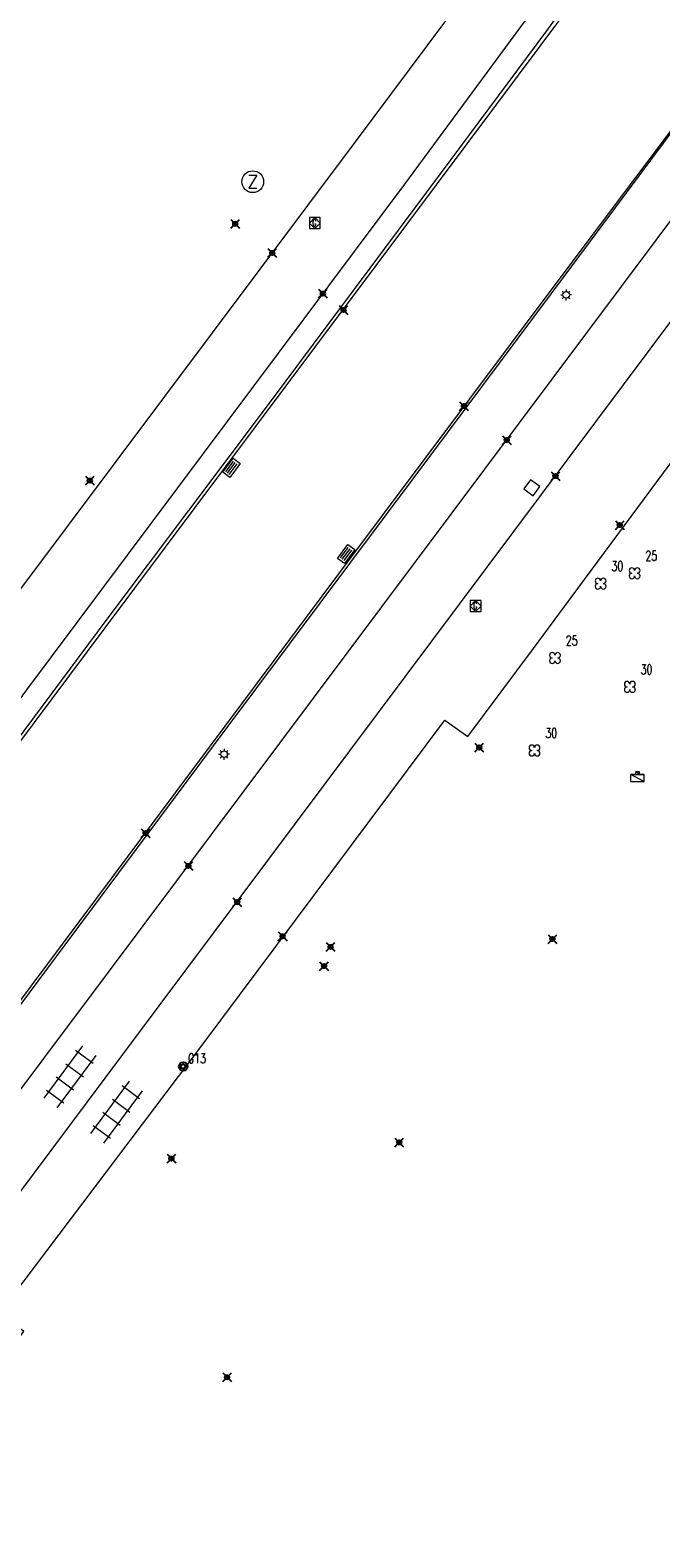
# Model space of a CAD drawing. Header units: metres. Extents: x 113132 to 113925, y 483082 to 483769.
# Tile 5 of 54: x 113223 to 113252, y 483664 to 483733. Entities that reach past the tile are written whole.
import ezdxf
from ezdxf.enums import TextEntityAlignment as Align

# ---------------------------------------------------------------- set-up
doc = ezdxf.new("R2010")
doc.units = ezdxf.units.M
doc.header["$PDMODE"] = 35
doc.header["$PDSIZE"] = 0.2
doc.layers.add('$detailpunten', color=4, linetype='CONTINUOUS')
doc.layers.add('M01_Verzgrslgpnt', color=7, linetype='CONTINUOUS')
for name, color, linetype, lineweight in [('BOOM_boom', 7, 'CONTINUOUS', 18), ('GEMA_GEMAAL', 7, 'CONTINUOUS', 18), ('GSAF_gasafsluiter', 7, 'CONTINUOUS', 18), ('KKLI_kant_klinkers', 7, 'CONTINUOUS', 18), ('KOLK_straatkolk', 7, 'CONTINUOUS', 18), ('KOVM_kant_overig_materiaal', 6, 'CONTINUOUS', 18), ('KTEG_kant_tegels', 7, 'CONTINUOUS', 18), ('LNTP_lantaarnpaal', 7, 'CONTINUOUS', 18), ('RPUT_rioolput_inspectieput', 7, 'CONTINUOUS', 18), ('TGLS_tegels', 7, 'CONTINUOUS', 18), ('VTRA_verklikker_transportleiding', 7, 'CONTINUOUS', 18)]:
    doc.layers.add(name, color=color, linetype=linetype, lineweight=lineweight)
doc.layers.add('Defpoints2', color=11, linetype='CONTINUOUS', lineweight=18, plot=False)
doc.styles.add('Romans', font='romans.shx', dxfattribs={"width": 0.7, "height": 2})

# ---------------------------------------------------------------- blocks, each defined once
blk = doc.blocks.new('mvpnt-flat-19')
at = {"layer": '$detailpunten', "linetype": 'Continuous'}
blk.add_point((0, 0), dxfattribs=at)
blk = doc.blocks.new('mvpnt-flat-20')
at = {"layer": '$detailpunten', "linetype": 'Continuous'}
blk.add_point((0, 0), dxfattribs=at)
blk = doc.blocks.new('mvpnt-flat-21')
at = {"layer": '$detailpunten', "linetype": 'Continuous'}
blk.add_point((0, 0), dxfattribs=at)
blk = doc.blocks.new('mvpnt-flat-25')
at = {"layer": '$detailpunten', "linetype": 'Continuous'}
blk.add_point((0, 0), dxfattribs=at)
blk = doc.blocks.new('mvpnt-flat-26')
at = {"layer": '$detailpunten', "linetype": 'Continuous'}
blk.add_point((0, 0), dxfattribs=at)
blk = doc.blocks.new('mvpnt-flat-27')
at = {"layer": '$detailpunten', "linetype": 'Continuous'}
blk.add_point((0, 0), dxfattribs=at)
blk = doc.blocks.new('mvpnt-flat-816')
at = {"layer": '$detailpunten', "linetype": 'Continuous'}
blk.add_point((0, 0), dxfattribs=at)
blk = doc.blocks.new('mvpnt-flat-817')
at = {"layer": '$detailpunten', "linetype": 'Continuous'}
blk.add_point((0, 0), dxfattribs=at)
blk = doc.blocks.new('mvpnt-flat-818')
at = {"layer": '$detailpunten', "linetype": 'Continuous'}
blk.add_point((0, 0), dxfattribs=at)
blk = doc.blocks.new('mvpnt-flat-819')
at = {"layer": '$detailpunten', "linetype": 'Continuous'}
blk.add_point((0, 0), dxfattribs=at)
blk = doc.blocks.new('mvpnt-flat-820')
at = {"layer": '$detailpunten', "linetype": 'Continuous'}
blk.add_point((0, 0), dxfattribs=at)
blk = doc.blocks.new('mvpnt-flat-821')
at = {"layer": '$detailpunten', "linetype": 'Continuous'}
blk.add_point((0, 0), dxfattribs=at)
blk = doc.blocks.new('mvpnt-flat-822')
at = {"layer": '$detailpunten', "linetype": 'Continuous'}
blk.add_point((0, 0), dxfattribs=at)
blk = doc.blocks.new('mvpnt-flat-823')
at = {"layer": '$detailpunten', "linetype": 'Continuous'}
blk.add_point((0, 0), dxfattribs=at)
blk = doc.blocks.new('mvpnt-flat-824')
at = {"layer": '$detailpunten', "linetype": 'Continuous'}
blk.add_point((0, 0), dxfattribs=at)
blk = doc.blocks.new('mvpnt-flat-825')
at = {"layer": '$detailpunten', "linetype": 'Continuous'}
blk.add_point((0, 0), dxfattribs=at)
blk = doc.blocks.new('mvpnt-flat-826')
at = {"layer": '$detailpunten', "linetype": 'Continuous'}
blk.add_point((0, 0), dxfattribs=at)
blk = doc.blocks.new('mvpnt-flat-827')
at = {"layer": '$detailpunten', "linetype": 'Continuous'}
blk.add_point((0, 0), dxfattribs=at)
blk = doc.blocks.new('mvpnt-flat-828')
at = {"layer": '$detailpunten', "linetype": 'Continuous'}
blk.add_point((0, 0), dxfattribs=at)
blk = doc.blocks.new('mvpnt-flat-846')
at = {"layer": '$detailpunten', "linetype": 'Continuous'}
blk.add_point((0, 0), dxfattribs=at)
blk = doc.blocks.new('GEMA-flat-1')
at = {"layer": 'GEMA_GEMAAL'}
for points in [[(-0.09375, 0.3125), (-0.3125, 0.3125)], [(-0.3125, 0.3125), (-0.3125, 0)], [(-0.3125, 0), (0.3125, 0), (-0.3125, 0.3125), (0.3125, 0.3125)], [(-0.3125, 0), (0.3125, 0)], [(0.09375, 0.4375), (-0.09375, 0.4375)], [(-0.09375, 0.4375), (-0.09375, 0.3125)], [(-0.09375, 0.3125), (0.09375, 0.3125), (-0.09375, 0.4375), (0.09375, 0.4375)], [(0.09375, 0.3125), (0.09375, 0.4375)], [(0.3125, 0.3125), (0.09375, 0.3125)], [(0.3125, 0), (0.3125, 0.3125)]]:
    blk.add_lwpolyline(points, dxfattribs=at)
blk = doc.blocks.new('TGLS-flat-3')
at = {"layer": 'TGLS_tegels'}
for points in [[(0.59, 1.429), (-1.193, -0.983)], [(1.193, 0.983), (-0.59, -1.429)], [(1.071, 0.607), (0.267, 1.202)], [(-0.179, 0.599), (0.625, 0.004)], [(-1.071, -0.607), (-0.267, -1.202)], [(-0.625, -0.004), (0.179, -0.599)]]:
    blk.add_lwpolyline(points, dxfattribs=at)
blk = doc.blocks.new('TGLS-flat-4')
at = {"layer": 'TGLS_tegels'}
for points in [[(0.59, 1.429), (-1.193, -0.983)], [(1.193, 0.983), (-0.59, -1.429)], [(1.071, 0.607), (0.267, 1.202)], [(-0.179, 0.599), (0.625, 0.004)], [(-1.071, -0.607), (-0.267, -1.202)], [(-0.625, -0.004), (0.179, -0.599)]]:
    blk.add_lwpolyline(points, dxfattribs=at)
blk = doc.blocks.new('GSAF-flat-4')
at = {"layer": 'GSAF_gasafsluiter'}
for points in [[(0.25, -0.25), (0.25, 0.25), (-0.25, 0.25), (-0.25, -0.25)], [(0, -0.25), (0.25, 0), (0, 0.25), (-0.25, 0)]]:
    blk.add_lwpolyline(points, close=True, dxfattribs=at)
at = {"layer": 'GSAF_gasafsluiter', "style": 'Romans', "width": 0.7}
blk.add_text('G', height=0.3, dxfattribs=at).set_placement((-0.116, -0.142))
blk = doc.blocks.new('VTRA-flat-2')
at = {"layer": 'VTRA_verklikker_transportleiding'}
blk.add_circle((0, 0), 0.5, dxfattribs=at)
at = {"layer": 'VTRA_verklikker_transportleiding', "style": 'Romans'}
blk.add_text('Z', height=0.6, dxfattribs=at).set_placement((0, 0), align=Align.MIDDLE_CENTER)
blk = doc.blocks.new('GSAF-flat-5')
at = {"layer": 'GSAF_gasafsluiter'}
for points in [[(0.25, -0.25), (0.25, 0.25), (-0.25, 0.25), (-0.25, -0.25)], [(0, -0.25), (0.25, 0), (0, 0.25), (-0.25, 0)]]:
    blk.add_lwpolyline(points, close=True, dxfattribs=at)
at = {"layer": 'GSAF_gasafsluiter', "style": 'Romans', "width": 0.7}
blk.add_text('G', height=0.3, dxfattribs=at).set_placement((-0.116, -0.142))
blk = doc.blocks.new('KOLK-flat-4')
at = {"layer": 'KOLK_straatkolk'}
for p, q in [((-0.399, -0.203), (0.077, 0.441)), ((-0.259, -0.182), (0.098, 0.301)), ((-0.178, -0.241), (0.178, 0.241)), ((-0.098, -0.301), (0.259, 0.182)), ((0.399, 0.203), (-0.077, -0.441)), ((0.077, 0.441), (0.399, 0.203)), ((-0.077, -0.441), (-0.399, -0.203))]:
    blk.add_line(p, q, dxfattribs=at)
blk = doc.blocks.new('KOLK-flat-9')
at = {"layer": 'KOLK_straatkolk'}
for p, q in [((-0.399, -0.203), (0.077, 0.441)), ((-0.259, -0.182), (0.098, 0.301)), ((-0.178, -0.241), (0.178, 0.241)), ((-0.098, -0.301), (0.259, 0.182)), ((0.399, 0.203), (-0.077, -0.441)), ((0.077, 0.441), (0.399, 0.203)), ((-0.077, -0.441), (-0.399, -0.203))]:
    blk.add_line(p, q, dxfattribs=at)
blk = doc.blocks.new('LNTP-flat-6')
at = {"layer": 'LNTP_lantaarnpaal'}
for points in [[(-0.25, 0), (-0.15, 0)], [(-0.177, 0.177), (-0.106, 0.106)], [(0, 0.25), (0, 0.15)], [(0.177, 0.177), (0.106, 0.106)], [(0.25, 0), (0.15, 0)], [(-0.177, -0.177), (-0.106, -0.106)], [(0, -0.25), (0, -0.15)], [(0.177, -0.177), (0.106, -0.106)]]:
    blk.add_lwpolyline(points, dxfattribs=at)
blk.add_circle((0, 0), 0.15, dxfattribs=at)
blk = doc.blocks.new('LNTP-flat-7')
at = {"layer": 'LNTP_lantaarnpaal'}
for points in [[(-0.25, 0), (-0.15, 0)], [(-0.177, 0.177), (-0.106, 0.106)], [(0, 0.25), (0, 0.15)], [(0.177, 0.177), (0.106, 0.106)], [(0.25, 0), (0.15, 0)], [(-0.177, -0.177), (-0.106, -0.106)], [(0, -0.25), (0, -0.15)], [(0.177, -0.177), (0.106, -0.106)]]:
    blk.add_lwpolyline(points, dxfattribs=at)
blk.add_circle((0, 0), 0.15, dxfattribs=at)
blk = doc.blocks.new('RPUT-flat-12')
at = {"layer": 'RPUT_rioolput_inspectieput'}
for p, q in [((-0.057, 0.367), (-0.367, -0.057)), ((0.367, 0.057), (-0.057, 0.367)), ((0.057, -0.367), (0.367, 0.057)), ((-0.367, -0.057), (0.057, -0.367))]:
    blk.add_line(p, q, dxfattribs=at)
blk = doc.blocks.new('BOOM-flat-190')
at = {"layer": 'BOOM_boom'}
for centre, start, end in [((-0.125, 0.125), 0, 270), ((-0.125, -0.125), 90, 0), ((0.125, 0.125), 270, 180), ((0.125, -0.125), 180, 90)]:
    blk.add_arc(centre, 0.125, start, end, dxfattribs=at)
at = {"layer": 'BOOM_boom', "style": 'Romans', "width": 0.7}
for tag, p in [('STAMDIAMETER', (0.5, 0.575)), ('KRUINDIAMETER', (0.5, -0.175)), ('SOORT', (0.5, -0.875))]:
    blk.add_attdef(tag, p, '', height=0.45, dxfattribs=at)
blk = doc.blocks.new('BOOM-flat-191')
at = {"layer": 'BOOM_boom'}
for centre, start, end in [((-0.125, 0.125), 0, 270), ((-0.125, -0.125), 90, 0), ((0.125, 0.125), 270, 180), ((0.125, -0.125), 180, 90)]:
    blk.add_arc(centre, 0.125, start, end, dxfattribs=at)
at = {"layer": 'BOOM_boom', "style": 'Romans', "width": 0.7}
for tag, p in [('STAMDIAMETER', (0.5, 0.575)), ('KRUINDIAMETER', (0.5, -0.175)), ('SOORT', (0.5, -0.875))]:
    blk.add_attdef(tag, p, '', height=0.45, dxfattribs=at)
blk = doc.blocks.new('BOOM-flat-192')
at = {"layer": 'BOOM_boom'}
for centre, start, end in [((-0.125, 0.125), 0, 270), ((-0.125, -0.125), 90, 0), ((0.125, 0.125), 270, 180), ((0.125, -0.125), 180, 90)]:
    blk.add_arc(centre, 0.125, start, end, dxfattribs=at)
at = {"layer": 'BOOM_boom', "style": 'Romans', "width": 0.7}
for tag, p in [('STAMDIAMETER', (0.5, 0.575)), ('KRUINDIAMETER', (0.5, -0.175)), ('SOORT', (0.5, -0.875))]:
    blk.add_attdef(tag, p, '', height=0.45, dxfattribs=at)
blk = doc.blocks.new('BOOM-flat-193')
at = {"layer": 'BOOM_boom'}
for centre, start, end in [((-0.125, 0.125), 0, 270), ((-0.125, -0.125), 90, 0), ((0.125, 0.125), 270, 180), ((0.125, -0.125), 180, 90)]:
    blk.add_arc(centre, 0.125, start, end, dxfattribs=at)
at = {"layer": 'BOOM_boom', "style": 'Romans', "width": 0.7}
for tag, p in [('STAMDIAMETER', (0.5, 0.575)), ('KRUINDIAMETER', (0.5, -0.175)), ('SOORT', (0.5, -0.875))]:
    blk.add_attdef(tag, p, '', height=0.45, dxfattribs=at)
blk = doc.blocks.new('BOOM-flat-194')
at = {"layer": 'BOOM_boom'}
for centre, start, end in [((-0.125, 0.125), 0, 270), ((-0.125, -0.125), 90, 0), ((0.125, 0.125), 270, 180), ((0.125, -0.125), 180, 90)]:
    blk.add_arc(centre, 0.125, start, end, dxfattribs=at)
at = {"layer": 'BOOM_boom', "style": 'Romans', "width": 0.7}
for tag, p in [('STAMDIAMETER', (0.5, 0.575)), ('KRUINDIAMETER', (0.5, -0.175)), ('SOORT', (0.5, -0.875))]:
    blk.add_attdef(tag, p, '', height=0.45, dxfattribs=at)
blk = doc.blocks.new('GPVZ-flat-3')
at = {"layer": 'M01_Verzgrslgpnt', "color": 7}
blk.add_circle((0, 0), 0.2, dxfattribs=at)
at = {"layer": 'M01_Verzgrslgpnt', "color": 1}
blk.add_circle((0, 0), 0.1, dxfattribs=at)
at = {"layer": 'M01_Verzgrslgpnt', "color": 7, "style": 'Romans', "width": 0.7}
for tag, p in [('PNUM', (0.225, 0.15)), ('OMSCHRIJVING', (0.225, -0.5))]:
    blk.add_attdef(tag, p, '', height=0.45, dxfattribs=at)

msp = doc.modelspace()

# ---------------------------------------------------------------- linework, layer by layer
at = {"layer": 'KKLI_kant_klinkers'}
for points in [[(113189.317, 483656.015, 0), (113209.327, 483682.839, 0), (113226.488, 483705.79, 0), (113244.489, 483729.845, 0), (113247.48, 483733.846, 0), (113249.075, 483736.409, 0), (113249.933, 483738.27, 0), (113250.547, 483739.878, 0), (113251.66, 483741.337, 0)], [(113259.571, 483735.544, 0), (113257.815, 483734.28, 0), (113255.961, 483732.666, 0), (113254.415, 483731.016, 0), (113252.673, 483728.889, 0), (113247.252, 483721.673, 0), (113237.215, 483708.271, 0), (113215.573, 483679.316, 0), (113195.698, 483652.673, 0)]]:
    msp.add_polyline3d(points, dxfattribs=at)
at = {"layer": 'KOVM_kant_overig_materiaal'}
for points in [[(113250.433, 483739.991, 0), (113249.732, 483738.162, 0), (113248.896, 483736.524, 0), (113247.614, 483734.386, 0), (113246.731, 483733.156, 0), (113241.927, 483726.702, 0), (113234.079, 483716.169, 0), (113226.569, 483706.185, 0), (113216.734, 483693.014, 0), (113208.831, 483682.468, 0), (113200.25, 483670.929, 0), (113191.548, 483659.293, 0), (113189.182, 483656.131, 0), (113188.513, 483655.358, 0), (113187.739, 483654.671, 0), (113186.142, 483653.504, 0), (113185.293, 483652.935, 0), (113183.453, 483650.342, 0), (113179.208, 483644.391, 0), (113176.608, 483640.632, 0), (113176.017, 483639.722, 0)], [(113186.297, 483637.994, 0), (113191.405, 483644.897, 0), (113193.17, 483647.337, 0), (113193.78, 483649.126, 0), (113194.208, 483650.064, 0), (113194.682, 483650.983, 0), (113195.207, 483651.776, 0), (113202.24, 483661.232, 0), (113210.551, 483672.342, 0), (113218.516, 483683.005, 0), (113224.653, 483691.232, 0), (113232.097, 483701.21, 0), (113240.642, 483712.638, 0), (113247.007, 483721.15, 0), (113252.737, 483728.839, 0), (113253.99, 483730.402, 0), (113255.343, 483731.89, 0), (113256.796, 483733.268, 0), (113257.922, 483734.239, 0)]]:
    msp.add_polyline3d(points, dxfattribs=at)
at = {"layer": 'KTEG_kant_tegels'}
for points in [[(113249.563, 483744.971, 0), (113249.569, 483743.643, 0), (113248.723, 483742.509, 0), (113237.98, 483728.111, 0), (113218.192, 483701.73, 0), (113191.928, 483666.611, 0), (113181.386, 483652.565, 0), (113176.411, 483645.541, 0), (113173.874, 483641.51, 0)], [(113250.433, 483739.991, 0), (113240.249, 483726.174, 0), (113221.691, 483701.371, 0), (113220.653, 483699.984, 0), (113194.747, 483665.401, 0), (113185.293, 483652.935, 0)], [(113202.052, 483650.942, 0), (113205.025, 483656.408, 0), (113228.975, 483688.435, 0), (113255.317, 483723.627, 0), (113257.912, 483726.977, 0), (113260.145, 483729.247, 0), (113263.177, 483731.39, 0), (113265.57, 483732.388, 0), (113267.091, 483732.629, 0), (113269.6, 483732.594, 0)], [(113206.14, 483662.641, 0), (113226.642, 483689.968, 0), (113254.957, 483727.796, 0), (113258.02, 483731.137, 0), (113259.894, 483732.671, 0)], [(113246.184, 483704.841, 0), (113247.604, 483706.773, 0), (113255.828, 483717.866, 0), (113260.518, 483724.039, 0), (113261.901, 483725.844, 0), (113265.345, 483730.459, 0), (113265.908, 483730.703, 0), (113266.835, 483730.892, 0), (113268.471, 483730.944, 0), (113272.292, 483730.705, 0), (113280.432, 483730.056, 0), (113281.353, 483729.814, 0), (113281.975, 483729.57, 0), (113280.283, 483727.237, 0), (113280.091, 483727.068, 0)], [(113211.995, 483659.182, 0), (113222.741, 483673.471, 0), (113221.615, 483674.293, 0), (113230.944, 483686.629, 0), (113242.098, 483701.545, 0), (113243.153, 483700.796, 0), (113246.184, 483704.841, 0)]]:
    msp.add_polyline3d(points, dxfattribs=at)

# ---------------------------------------------------------------- block references
at = {"layer": 'Defpoints2'}
for name, p in [('VTRA-flat-2', (113233.272, 483726.285)), ('mvpnt-flat-816', (113232.464, 483724.35)), ('GSAF-flat-5', (113236.124, 483724.384)), ('mvpnt-flat-817', (113234.168, 483723.013)), ('mvpnt-flat-818', (113236.495, 483721.147)), ('LNTP-flat-7', (113247.679, 483721.084)), ('mvpnt-flat-819', (113237.447, 483720.392)), ('mvpnt-flat-820', (113242.979, 483715.976)), ('mvpnt-flat-821', (113244.948, 483714.414)), ('KOLK-flat-4', (113232.291, 483713.142)), ('mvpnt-flat-846', (113225.782, 483712.554)), ('mvpnt-flat-822', (113247.191, 483712.76)), ('RPUT-flat-12', (113246.1, 483712.228)), ('mvpnt-flat-823', (113250.143, 483710.512)), ('KOLK-flat-9', (113237.567, 483709.182)), ('GSAF-flat-4', (113243.519, 483706.79)), ('LNTP-flat-6', (113231.952, 483699.984)), ('mvpnt-flat-19', (113243.684, 483700.295)), ('GEMA-flat-1', (113250.959, 483698.739)), ('mvpnt-flat-828', (113228.346, 483696.361)), ('mvpnt-flat-827', (113230.315, 483694.857)), ('mvpnt-flat-826', (113232.557, 483693.194)), ('mvpnt-flat-825', (113234.647, 483691.621)), ('mvpnt-flat-20', (113236.85, 483691.136)), ('mvpnt-flat-27', (113247.05, 483691.494)), ('mvpnt-flat-824', (113236.548, 483690.253)), ('TGLS-flat-4', (113224.858, 483685.168)), ('TGLS-flat-3', (113227, 483683.545)), ('mvpnt-flat-26', (113240.006, 483682.153)), ('mvpnt-flat-21', (113229.534, 483681.415)), ('mvpnt-flat-25', (113232.09, 483671.369))]:
    msp.add_blockref(name, p, dxfattribs=at)
for name, p, values in [('BOOM-flat-190', (113250.827, 483708.299), {'STAMDIAMETER': '25'}), ('BOOM-flat-192', (113249.265, 483707.825), {'STAMDIAMETER': '30'}), ('BOOM-flat-191', (113247.166, 483704.406), {'STAMDIAMETER': '25'}), ('BOOM-flat-193', (113250.606, 483703.079), {'STAMDIAMETER': '30'}), ('BOOM-flat-194', (113246.225, 483700.157), {'STAMDIAMETER': '30'}), ('GPVZ-flat-3', (113230.069, 483685.643), {'PNUM': 'G13'})]:
    msp.add_blockref(name, p, dxfattribs=at).add_auto_attribs(values)

doc.saveas('drawing.dxf')
